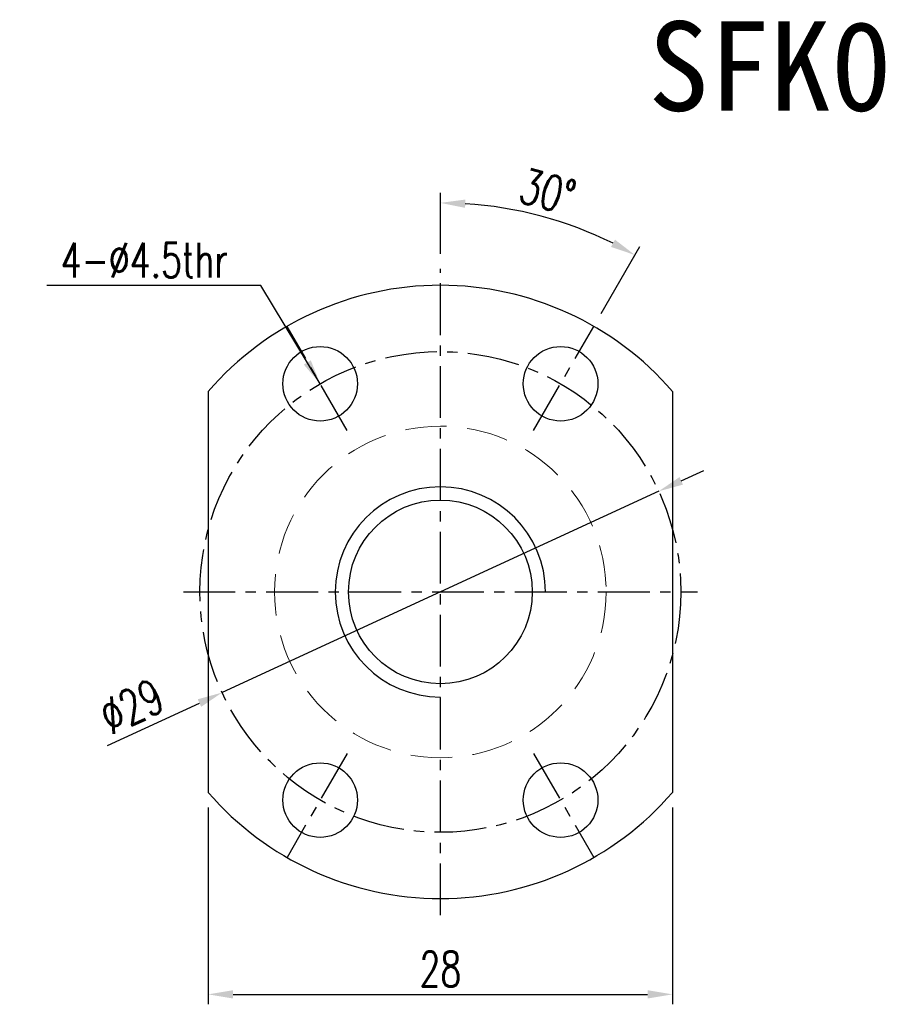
# Model space of a CAD drawing. Extents: x 36 to 141, y 71 to 133.
# Tile 1 of 47: x 36 to 89, y 73 to 133. Entities that reach past the tile are written whole.
import ezdxf

# ---------------------------------------------------------------- set-up
doc = ezdxf.new("R2010")
doc.units = 0
doc.header["$LTSCALE"] = 5
doc.header["$MEASUREMENT"] = 0
doc.linetypes.add('CENTER', pattern=[2, 1.25, -0.25, 0.25, -0.25])
doc.linetypes.add('HID-1', pattern=[1.5, 1, -0.5])
for name, color, linetype in [('CL', 1, 'CENTER'), ('DIM', 4, 'CONTINUOUS'), ('HID', 2, 'HID-1'), ('OUT', 3, 'CONTINUOUS')]:
    doc.layers.add(name, color=color, linetype=linetype)
doc.styles.add('DIM-7', font='SIMPLEX.shx', dxfattribs={"width": 0.7, "bigfont": 'chineset.shx'})
doc.styles.add('T', font='kaiu.ttf')
doc.dimstyles.new('CNS', dxfattribs={"dimtxt": 3.5, "dimasz": 2.5, "dimexe": 1, "dimexo": 1.5, "dimgap": 0.09, "dimtad": 0, "dimdsep": 46, "dimtxsty": 'DIM-7', "dimcen": 0.09, "dimclrd": 1, "dimclre": 1, "dimclrt": 4, "dimadec": 0, "dimazin": 0, "dimtfac": 1, "dimtix": 1, "dimtmove": 2, "dimatfit": 3, "dimfxl": 1, "dimtvp": 0.971429, "dimtolj": 1, "dimarcsym": 0})

# ---------------------------------------------------------------- blocks, each defined once
blk = doc.blocks.new('*D7')
at = {"layer": 'DIM', "color": 7, "lineweight": -2, "transparency": 16777216}
for p, q in [((47.321, 85.272), (47.321, 73.39)), ((75.321, 85.272), (75.321, 73.39)), ((48.821, 73.99), (73.821, 73.99))]:
    blk.add_line(p, q, dxfattribs=at)
at = {"layer": 'DIM', "color": 7, "transparency": 16777216}
for points in [[(48.821, 74.24), (48.821, 73.74), (47.321, 73.99)], [(73.821, 74.24), (73.821, 73.74), (75.321, 73.99)]]:
    blk.add_solid(points, dxfattribs=at)
at = {"layer": 'DIM', "color": 7, "transparency": 16777216, "insert": (61.321, 75.52), "char_height": 2.1, "attachment_point": 5, "style": 'DIM-7'}
blk.add_mtext('\\A1;28', dxfattribs=at)
blk = doc.blocks.new('*D6')
at = {"layer": 'DIM', "color": 7, "lineweight": -2, "transparency": 16777216}
for p, q in [((75.85, 104.966), (77.212, 105.594)), ((74.488, 104.338), (48.153, 92.193)), ((41.252, 89.01), (46.791, 91.564))]:
    blk.add_line(p, q, dxfattribs=at)
at = {"layer": 'DIM', "color": 7, "transparency": 16777216}
for points in [[(75.745, 105.193), (75.954, 104.739), (74.488, 104.338)], [(46.687, 91.791), (46.896, 91.337), (48.153, 92.193)]]:
    blk.add_solid(points, dxfattribs=at)
at = {"layer": 'DIM', "color": 7, "transparency": 16777216, "insert": (42.7, 91.362), "char_height": 2.1, "attachment_point": 5, "rotation": 24.75879, "style": 'DIM-7'}
blk.add_mtext('\\A1;∅29', dxfattribs=at)
blk = doc.blocks.new('*D8')
at = {"layer": 'DIM', "color": 7, "lineweight": -2, "transparency": 16777216}
for p, q in [((61.321, 118.665), (61.321, 122.334)), ((71.021, 115.066), (73.355, 119.109))]:
    blk.add_line(p, q, dxfattribs=at)
blk.add_arc((61.321, 98.265), 23.469, 63.66264, 86.33736, dxfattribs=at)
at = {"layer": 'DIM', "color": 7, "transparency": 16777216}
for points in [[(62.812, 121.436), (62.828, 121.936), (61.321, 121.734)], [(71.851, 119.518), (71.615, 119.078), (73.055, 118.59)]]:
    blk.add_solid(points, dxfattribs=at)
at = {"layer": 'DIM', "color": 7, "transparency": 16777216, "insert": (67.791, 122.412), "char_height": 2.1, "attachment_point": 5, "rotation": 345, "style": 'DIM-7'}
blk.add_mtext('\\A1;30°', dxfattribs=at)

msp = doc.modelspace()

# ---------------------------------------------------------------- linework, layer by layer
at = {"layer": 'CL', "color": 7, "ltscale": 0.5}
for p, q in [((61.321, 78.765), (61.321, 117.765)), ((55.696, 108.008), (52.071, 114.287)), ((66.946, 108.008), (70.571, 114.287)), ((45.821, 98.265), (76.821, 98.265)), ((55.696, 88.522), (52.071, 82.244)), ((66.946, 88.522), (70.571, 82.244))]:
    msp.add_line(p, q, dxfattribs=at)
msp.add_circle((61.321, 98.265), 14.5, dxfattribs=at)
at = {"layer": 'DIM', "color": 7, "linetype": 'Continuous'}
msp.add_arc((61.321, 98.265), 6.34, 0, 270, dxfattribs=at)
at = {"layer": 'HID', "color": 7, "lineweight": 13, "ltscale": 0.5}
msp.add_circle((61.321, 98.265), 10, dxfattribs=at)
at = {"layer": 'OUT', "color": 7}
for p, q in [((47.321, 110.359), (47.321, 86.172)), ((75.321, 110.359), (75.321, 86.172))]:
    msp.add_line(p, q, dxfattribs=at)
for centre, radius in [((54.071, 110.822), 2.25), ((68.571, 110.822), 2.25), ((61.321, 98.265), 5.54), ((54.071, 85.708), 2.25), ((68.571, 85.708), 2.25)]:
    msp.add_circle(centre, radius, dxfattribs=at)
for start, end in [(40.82089, 139.17911), (220.82089, 319.17911)]:
    msp.add_arc((61.321, 98.265), 18.5, start, end, dxfattribs=at)

# ---------------------------------------------------------------- texts
at = {"layer": 'DIM', "color": 7, "linetype": 'Continuous', "insert": (73.852, 132.69), "char_height": 5.4, "width": 1062.42911, "attachment_point": 1, "style": 'T'}
msp.add_mtext('SFK01004', dxfattribs=at)
at = {"layer": 'DIM', "color": 7, "insert": (48.508, 117.234), "char_height": 2.1, "attachment_point": 9, "style": 'DIM-7'}
msp.add_mtext('\\A1;4-%%C4.5thr', dxfattribs=at)

# ---------------------------------------------------------------- dimensions: what is measured, and where the dimension line sits
at = {"layer": 'DIM', "color": 7}
dim = msp.add_angular_dim_2l(base=(69.347, 120.319), line1=((66.946, 108.008), (70.571, 114.287)), line2=((61.321, 78.765), (61.321, 117.765)), dimstyle='CNS', override={"dimscale": 0.6, "dimgap": 0.8, "dimtad": 1, "dimclrd": 7, "dimclre": 7, "dimclrt": 7, "dimtp": 0.05, "dimtm": 0.05, "dimtmove": 1}, dxfattribs=at)
dim.commit()
dim.dimension.update_dxf_attribs({"geometry": '*D8', "text_midpoint": (67.791, 122.412)})
dim = msp.add_diameter_dim_2p(p1=(74.488, 104.338), p2=(48.153, 92.193), dimstyle='CNS', override={"dimscale": 0.6, "dimgap": 0.8, "dimtad": 1, "dimclrd": 7, "dimclre": 7, "dimclrt": 7, "dimtp": 0.05, "dimtm": 0.05, "dimtmove": 1}, dxfattribs=at)
dim.commit()
dim.dimension.update_dxf_attribs({"geometry": '*D6', "text_midpoint": (42.7, 91.362)})
dim = msp.add_linear_dim(base=(75.321, 73.99), p1=(47.321, 86.172), p2=(75.321, 86.172), angle=180, dimstyle='CNS', override={"dimscale": 0.6, "dimgap": 0.8, "dimtad": 1, "dimclrd": 7, "dimclre": 7, "dimclrt": 7, "dimtp": 0.05, "dimtm": 0.05, "dimtmove": 1}, dxfattribs=at)
dim.commit()
dim.dimension.update_dxf_attribs({"geometry": '*D7', "text_midpoint": (61.321, 75.52)})

# ---------------------------------------------------------------- leaders
at = {"layer": 'DIM', "color": 7, "annotation_type": 0, "has_hookline": 1, "hookline_direction": 1, "text_width": 10.92}
msp.add_leader([(54.071, 110.822), (50.488, 116.754), (48.988, 116.754)], dimstyle='CNS', override={"dimscale": 0.6, "dimgap": 0.8, "dimtad": 1, "dimclrd": 7, "dimclre": 7, "dimclrt": 7, "dimtp": 0.05, "dimtm": 0.05, "dimtmove": 1}, dxfattribs=at)

doc.saveas('drawing.dxf')
